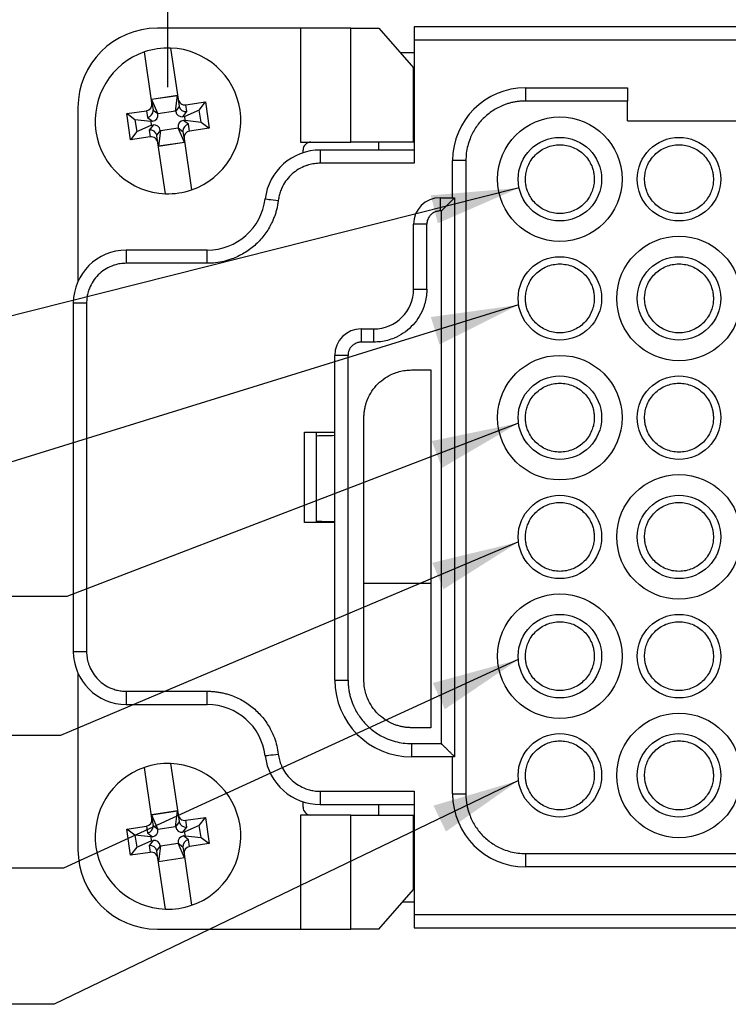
# Model space of a CAD drawing. Header units: millimetres. Extents: x 6 to 273, y 6 to 210.
# Tile 3 of 12: x 54 to 81, y 52 to 89. Entities that reach past the tile are written whole.
import ezdxf

# ---------------------------------------------------------------- set-up
doc = ezdxf.new("R2010")
doc.units = ezdxf.units.MM
doc.linetypes.add('SLD-Solid', pattern=[0])
doc.layers.add('DIMENSIONS', color=140, linetype='SLD-Solid', lineweight=25)
doc.layers.add('TEXT', color=140, linetype='SLD-Solid', lineweight=25)
doc.styles.add('SLDTEXTSTYLE0', font='TXT', dxfattribs={"width": 0.7})
doc.dimstyles.new('SLDDIMSTYLE0', dxfattribs={"dimtxt": 2.158008, "dimasz": 3.302, "dimexe": 0, "dimexo": 0.0625, "dimgap": 0.539502, "dimtad": 0, "dimtih": 1, "dimtoh": 1, "dimrnd": 1e-09, "dimzin": 12, "dimdsep": 46, "dimtxsty": 'SLDTEXTSTYLE0', "dimsah": 1, "dimcen": 0.09, "dimadec": 0, "dimazin": 3, "dimtfac": 1, "dimtofl": 0, "dimtmove": 0, "dimatfit": 3, "dimfxl": 0, "dimfrac": 2, "dimtolj": 1, "dimtzin": 12, "dimarcsym": 0})
doc.dimstyles.new('SLDDIMSTYLE2', dxfattribs={"dimtxt": 0.18, "dimasz": 3.302, "dimexe": 0, "dimexo": 0.0625, "dimgap": 0, "dimtad": 0, "dimtih": 1, "dimtoh": 1, "dimdec": 0, "dimrnd": 1e-09, "dimzin": 0, "dimdsep": 46, "dimtxsty": 'Standard', "dimsah": 1, "dimcen": 0.09, "dimadec": 0, "dimazin": 0, "dimtfac": 3.302, "dimtdec": 0, "dimtofl": 0, "dimtmove": 0, "dimatfit": 3, "dimfxl": 0, "dimfrac": 2, "dimtolj": 1, "dimtzin": 0, "dimarcsym": 0})

# ---------------------------------------------------------------- blocks, each defined once
blk = doc.blocks.new('_D')
at = {"layer": 'DIMENSIONS'}
for p, q in [((59.636, 86.238), (59.636, 107.693)), ((116.236, 86.238), (116.236, 107.693)), ((59.636, 104.518), (81.656, 104.518)), ((84.58, 104.518), (83.855, 104.518)), ((83.855, 104.518), (83.855, 101.089)), ((90.993, 104.518), (91.717, 104.518)), ((91.717, 104.518), (91.717, 101.089)), ((116.236, 104.518), (93.917, 104.518)), ((83.855, 101.089), (84.58, 101.089)), ((91.717, 101.089), (90.993, 101.089))]:
    blk.add_line(p, q, dxfattribs=at)
for points in [[(59.636, 104.518), (62.938, 104.01), (62.938, 105.026)], [(116.236, 104.518), (112.934, 105.026), (112.934, 104.01)]]:
    blk.add_solid(points, dxfattribs=at)
at = {"layer": 'DIMENSIONS', "char_height": 2.1167, "attachment_point": 1, "style": 'SLDTEXTSTYLE0'}
for s, insert in [('56.6', (84.58, 107.73)), ('2.23', (84.58, 103.817))]:
    blk.add_mtext(s, dxfattribs=dict(at, insert=insert))

msp = doc.modelspace()

# ---------------------------------------------------------------- linework, layer by layer
for p, q in [((64.64, 88.468), (59.236, 88.468)), ((64.64, 88.468), (64.64, 84.168)), ((66.54, 88.468), (64.64, 88.468)), ((66.54, 84.168), (66.54, 88.468)), ((66.54, 88.468), (67.598, 88.468)), ((67.598, 88.468), (68.906, 86.968)), ((68.936, 88.518), (68.936, 88.018)), ((106.936, 88.518), (68.936, 88.518)), ((59.734, 87.717), (60.02, 85.792)), ((68.936, 88.018), (68.936, 83.368)), ((106.936, 88.018), (68.936, 88.018)), ((59.03, 85.645), (58.745, 87.57)), ((68.936, 87.539), (68.408, 87.539)), ((68.906, 84.168), (68.906, 86.968)), ((73.136, 86.218), (73.136, 85.718)), ((73.136, 86.218), (76.986, 86.218)), ((76.986, 86.218), (76.986, 85.718)), ((59.01, 85.785), (59.999, 85.932)), ((59.994, 85.926), (59.016, 85.78)), ((59.926, 85.33), (59.994, 85.926)), ((59.994, 85.926), (59.999, 85.932)), ((56.236, 85.468), (56.236, 78.911)), ((59.01, 85.785), (59.016, 85.78)), ((59.016, 85.78), (59.255, 85.23)), ((59.03, 85.645), (59.07, 85.38)), ((60.062, 85.511), (59.926, 85.327)), ((60.02, 85.792), (60.059, 85.527)), ((60.305, 85.573), (61.047, 85.683)), ((60.343, 85.316), (60.305, 85.573)), ((60.816, 85.373), (61.047, 85.683)), ((61.047, 85.683), (61.194, 84.694)), ((76.986, 85.718), (73.136, 85.718)), ((76.986, 84.968), (76.986, 85.718)), ((58.079, 85.243), (58.821, 85.353)), ((58.226, 84.253), (58.079, 85.243)), ((58.39, 85.012), (58.079, 85.243)), ((58.821, 85.353), (58.859, 85.096)), ((58.859, 85.096), (59.052, 84.953)), ((59.255, 85.228), (59.072, 85.364)), ((59.926, 85.33), (59.255, 85.23)), ((59.255, 85.23), (59.255, 85.228)), ((59.926, 85.327), (59.926, 85.33)), ((60.2, 85.124), (60.343, 85.316)), ((60.266, 85.134), (60.2, 85.124)), ((60.816, 85.373), (60.266, 85.134)), ((60.287, 84.993), (60.266, 85.134)), ((60.883, 84.924), (60.816, 85.373)), ((58.39, 85.012), (58.456, 84.564)), ((58.986, 84.944), (58.39, 85.012)), ((58.456, 84.564), (59.007, 84.803)), ((59.072, 84.812), (58.93, 84.62)), ((59.052, 84.953), (58.986, 84.944)), ((58.986, 84.944), (59.007, 84.803)), ((59.007, 84.803), (59.072, 84.812)), ((60.221, 84.983), (60.287, 84.993)), ((60.414, 84.84), (60.221, 84.983)), ((60.287, 84.993), (60.883, 84.924)), ((60.452, 84.584), (60.414, 84.84)), ((60.883, 84.924), (61.194, 84.694)), ((76.986, 84.968), (82.536, 84.968)), ((58.456, 84.564), (58.226, 84.253)), ((58.968, 84.364), (58.226, 84.253)), ((58.93, 84.62), (58.968, 84.364)), ((59.211, 84.426), (59.347, 84.609)), ((59.253, 84.144), (59.214, 84.409)), ((59.347, 84.607), (59.279, 84.011)), ((59.347, 84.607), (60.018, 84.707)), ((59.347, 84.609), (59.347, 84.607)), ((60.018, 84.709), (60.201, 84.573)), ((60.018, 84.707), (60.018, 84.709)), ((60.257, 84.156), (60.018, 84.707)), ((60.203, 84.556), (60.242, 84.291)), ((61.194, 84.694), (60.452, 84.584)), ((59.539, 82.22), (59.253, 84.144)), ((60.263, 84.151), (59.274, 84.005)), ((59.279, 84.011), (59.274, 84.005)), ((60.257, 84.156), (59.279, 84.011)), ((60.242, 84.291), (60.528, 82.367)), ((60.263, 84.151), (60.257, 84.156)), ((64.64, 84.168), (65.036, 84.168)), ((65.036, 84.168), (66.54, 84.168)), ((68.906, 84.168), (66.54, 84.168)), ((67.586, 84.168), (67.586, 83.868)), ((64.736, 83.764), (64.736, 83.868)), ((65.389, 83.868), (65.389, 83.368)), ((68.936, 83.868), (65.389, 83.868)), ((68.936, 83.368), (65.389, 83.368)), ((70.886, 83.468), (70.386, 83.468)), ((70.386, 82.068), (70.386, 83.468)), ((70.886, 83.468), (70.886, 59.568)), ((69.911, 82.068), (69.911, 81.568)), ((69.911, 82.068), (70.461, 82.068)), ((70.461, 82.068), (70.461, 60.968)), ((69.961, 81.568), (69.911, 81.568)), ((69.961, 61.468), (69.961, 81.568)), ((68.911, 78.618), (68.911, 81.068)), ((69.411, 81.068), (68.911, 81.068)), ((69.411, 78.618), (69.411, 81.068)), ((58.061, 80.093), (58.061, 79.593)), ((61.121, 80.093), (58.061, 80.093)), ((61.121, 79.593), (61.121, 80.093)), ((61.121, 79.593), (58.061, 79.593)), ((68.911, 78.618), (69.411, 78.618)), ((56.061, 78.093), (56.061, 64.943)), ((56.561, 78.093), (56.061, 78.093)), ((56.561, 78.093), (56.561, 64.943)), ((66.936, 77.118), (66.936, 76.618)), ((66.936, 77.118), (67.411, 77.118)), ((67.411, 76.618), (67.411, 77.118)), ((67.411, 76.618), (66.936, 76.618)), ((66.436, 76.118), (65.936, 76.118)), ((65.936, 63.868), (65.936, 76.118)), ((66.436, 63.868), (66.436, 76.118)), ((68.836, 75.568), (69.561, 75.568)), ((69.561, 75.568), (69.561, 62.068)), ((67.036, 63.868), (67.036, 73.768)), ((64.786, 69.818), (64.786, 73.218)), ((64.786, 73.218), (65.936, 73.218)), ((65.236, 73.218), (65.236, 73.068)), ((65.236, 73.068), (65.236, 69.868)), ((65.236, 69.868), (65.236, 69.818)), ((65.936, 69.818), (64.786, 69.818)), ((67.036, 67.518), (69.561, 67.518)), ((56.061, 64.943), (56.561, 64.943)), ((56.236, 64.125), (56.236, 57.468)), ((65.936, 63.868), (66.436, 63.868)), ((58.061, 63.443), (61.121, 63.443)), ((58.061, 63.443), (58.061, 62.943)), ((61.121, 62.943), (61.121, 63.443)), ((58.061, 62.943), (61.121, 62.943)), ((69.561, 62.068), (68.836, 62.068)), ((68.836, 61.468), (69.961, 61.468)), ((68.836, 61.468), (68.836, 60.968)), ((70.461, 60.968), (68.836, 60.968)), ((70.386, 59.568), (70.386, 60.968)), ((59.03, 58.645), (58.745, 60.57)), ((59.734, 60.717), (60.02, 58.792)), ((65.389, 59.668), (68.936, 59.668)), ((65.389, 59.668), (65.389, 59.168)), ((68.936, 59.668), (68.936, 55.018)), ((70.386, 59.568), (70.886, 59.568)), ((64.736, 59.068), (64.736, 59.272)), ((65.389, 59.168), (68.936, 59.168)), ((67.586, 59.168), (67.586, 58.768)), ((59.01, 58.785), (59.999, 58.932)), ((59.01, 58.785), (59.016, 58.78)), ((59.994, 58.926), (59.016, 58.78)), ((59.016, 58.78), (59.255, 58.23)), ((59.926, 58.33), (59.994, 58.926)), ((59.994, 58.926), (59.999, 58.932)), ((60.02, 58.792), (60.059, 58.527)), ((65.036, 58.768), (64.64, 58.768)), ((64.64, 58.768), (64.64, 54.468)), ((66.54, 58.768), (65.036, 58.768)), ((66.54, 54.468), (66.54, 58.768)), ((66.54, 58.768), (68.906, 58.768)), ((68.906, 55.968), (68.906, 58.768)), ((58.079, 58.243), (58.821, 58.353)), ((58.821, 58.353), (58.859, 58.096)), ((59.03, 58.645), (59.07, 58.38)), ((59.255, 58.228), (59.072, 58.364)), ((60.062, 58.511), (59.926, 58.327)), ((60.816, 58.373), (60.266, 58.134)), ((60.305, 58.573), (61.047, 58.683)), ((60.343, 58.316), (60.305, 58.573)), ((60.816, 58.373), (61.047, 58.683)), ((60.883, 57.924), (60.816, 58.373)), ((61.047, 58.683), (61.194, 57.694)), ((58.226, 57.253), (58.079, 58.243)), ((58.39, 58.012), (58.079, 58.243)), ((58.39, 58.012), (58.456, 57.564)), ((58.986, 57.944), (58.39, 58.012)), ((58.859, 58.096), (59.052, 57.953)), ((59.926, 58.33), (59.255, 58.23)), ((59.255, 58.23), (59.255, 58.228)), ((59.926, 58.327), (59.926, 58.33)), ((60.2, 58.124), (60.343, 58.316)), ((60.266, 58.134), (60.2, 58.124)), ((60.221, 57.983), (60.287, 57.993)), ((60.414, 57.84), (60.221, 57.983)), ((60.287, 57.993), (60.266, 58.134)), ((60.287, 57.993), (60.883, 57.924)), ((58.456, 57.564), (59.007, 57.803)), ((59.072, 57.812), (58.93, 57.62)), ((58.93, 57.62), (58.968, 57.364)), ((59.052, 57.953), (58.986, 57.944)), ((58.986, 57.944), (59.007, 57.803)), ((59.007, 57.803), (59.072, 57.812)), ((59.211, 57.426), (59.347, 57.609)), ((59.347, 57.607), (59.279, 57.011)), ((59.347, 57.607), (60.018, 57.707)), ((59.347, 57.609), (59.347, 57.607)), ((60.018, 57.709), (60.201, 57.573)), ((60.018, 57.707), (60.018, 57.709)), ((60.257, 57.156), (60.018, 57.707)), ((60.452, 57.584), (60.414, 57.84)), ((61.194, 57.694), (60.452, 57.584)), ((60.883, 57.924), (61.194, 57.694)), ((58.456, 57.564), (58.226, 57.253)), ((58.968, 57.364), (58.226, 57.253)), ((59.253, 57.144), (59.214, 57.409)), ((60.203, 57.556), (60.242, 57.291)), ((60.242, 57.291), (60.528, 55.367)), ((73.136, 57.318), (81.386, 57.318)), ((73.136, 57.318), (73.136, 56.818)), ((59.539, 55.22), (59.253, 57.144)), ((60.263, 57.151), (59.274, 57.005)), ((59.279, 57.011), (59.274, 57.005)), ((60.257, 57.156), (59.279, 57.011)), ((60.263, 57.151), (60.257, 57.156)), ((81.386, 56.818), (73.136, 56.818)), ((67.598, 54.468), (68.906, 55.968)), ((68.495, 55.498), (68.936, 55.498)), ((68.936, 55.018), (106.936, 55.018)), ((68.936, 55.018), (68.936, 54.518)), ((59.236, 54.468), (64.64, 54.468)), ((64.64, 54.468), (66.54, 54.468)), ((67.598, 54.468), (66.54, 54.468)), ((68.936, 54.518), (106.936, 54.518))]:
    msp.add_line(p, q)
at = {"flags": 128}
for points in [[(63.305, 82.025), (63.315, 82.023), (63.343, 82.02), (63.389, 82.014), (63.45, 82.007), (63.526, 81.998), (63.611, 81.987), (63.704, 81.976), (63.801, 81.964)], [(63.305, 61.012), (63.315, 61.013), (63.343, 61.017), (63.389, 61.022), (63.45, 61.03), (63.526, 61.039), (63.611, 61.05), (63.704, 61.061), (63.801, 61.073)]]:
    msp.add_lwpolyline(points, dxfattribs=at)
for centre, radius in [((74.436, 82.768), 2.35), ((74.436, 82.768), 1.575), ((78.936, 82.768), 1.575), ((78.936, 78.268), 2.35), ((74.436, 78.268), 1.575), ((78.936, 78.268), 1.575), ((74.436, 73.768), 2.35), ((74.436, 73.768), 1.575), ((78.936, 73.768), 1.575), ((78.936, 69.268), 2.35), ((74.436, 69.268), 1.575), ((78.936, 69.268), 1.575), ((74.436, 64.768), 2.35), ((74.436, 64.768), 1.575), ((78.936, 64.768), 1.575), ((78.936, 60.268), 2.35), ((74.436, 60.268), 1.575), ((78.936, 60.268), 1.575)]:
    msp.add_circle(centre, radius)
for centre, radius, start, end in [((59.236, 85.468), 3, 90, 180), ((59.636, 84.968), 2.75, 87.9692, 108.9206), ((59.636, 84.968), 2.75, 288.9206, 87.9692), ((59.636, 84.968), 2.75, 108.9206, 267.9692), ((73.136, 83.468), 2.75, 90, 180), ((65.036, 83.868), 0.3, 90, 180), ((65.389, 81.768), 2.1, 90, 172.9871), ((59.636, 84.968), 2.75, 267.9692, 288.9206), ((61.121, 82.293), 2.2, 270, 352.9871), ((69.911, 81.068), 1, 90, 180), ((58.061, 78.093), 2, 90, 180), ((67.411, 78.618), 1.5, 270, 0), ((66.936, 76.118), 1, 90, 180), ((58.061, 64.943), 2, 180, 270), ((68.836, 63.868), 2.9, 180, 270), ((61.121, 60.743), 2.2, 7.0129, 90), ((65.389, 61.268), 2.1, 187.0129, 270), ((59.636, 57.968), 2.75, 108.9206, 267.9692), ((59.636, 57.968), 2.75, 87.9692, 108.9206), ((59.636, 57.968), 2.75, 288.9206, 87.9692), ((73.136, 59.568), 2.75, 180, 270), ((65.036, 59.068), 0.3, 180, 270), ((59.236, 57.468), 3, 180, 270), ((59.636, 57.968), 2.75, 267.9692, 288.9206)]:
    msp.add_arc(centre, radius, start, end)
for centre, major_axis, ratio, start_param, end_param in [((58.783, 85.609), (0.038, -0.256), 0.965926, 0, 1.570796), ((60.267, 85.829), (-0.038, 0.256), 0.965926, 1.570796, 3.141593), ((60.269, 85.811), (0.156, 0.378), 0.38768, 2.566909, 2.633947), ((60.307, 85.555), (0.244, -0.061), 0.95292, 3.58457, 5.088329), ((58.824, 85.335), (0.216, 0.129), 0.95292, 4.336449, 5.840208), ((58.996, 85.207), (-0.215, 0.159), 0.935113, 2.389713, 3.893472), ((58.786, 85.591), (-0.259, 0.316), 0.38768, 3.649239, 3.716276), ((60.18, 85.383), (0.159, 0.215), 0.935113, 2.389713, 3.893472), ((59.093, 84.554), (-0.159, -0.215), 0.935113, 2.389713, 3.893472), ((60.276, 84.73), (0.215, -0.159), 0.935113, 2.389713, 3.893472), ((60.449, 84.602), (0.216, 0.129), 0.95292, 1.194857, 2.698615), ((58.965, 84.381), (0.244, -0.061), 0.95292, 0.442977, 1.946736), ((59.006, 84.108), (0.038, -0.256), 0.965926, 1.570796, 3.141593), ((59.003, 84.125), (0.156, 0.378), 0.38768, 5.708502, 5.775539), ((60.487, 84.346), (-0.259, 0.316), 0.38768, 0.507646, 0.574684), ((60.49, 84.328), (-0.038, 0.256), 0.965926, 0, 1.570796), ((60.267, 58.829), (-0.038, 0.256), 0.965926, 1.570796, 3.141593), ((58.783, 58.609), (0.038, -0.256), 0.965926, 0, 1.570796), ((58.824, 58.335), (0.216, 0.129), 0.95292, 4.336449, 5.840208), ((58.786, 58.591), (-0.259, 0.316), 0.38768, 3.649239, 3.716276), ((60.269, 58.811), (0.156, 0.378), 0.38768, 2.566909, 2.633947), ((60.307, 58.555), (0.244, -0.061), 0.95292, 3.58457, 5.088329), ((58.996, 58.207), (-0.215, 0.159), 0.935113, 2.389713, 3.893472), ((60.18, 58.383), (0.159, 0.215), 0.935113, 2.389713, 3.893472), ((60.276, 57.73), (0.215, -0.159), 0.935113, 2.389713, 3.893472), ((58.965, 57.381), (0.244, -0.061), 0.95292, 0.442977, 1.946736), ((59.093, 57.554), (-0.159, -0.215), 0.935113, 2.389713, 3.893472), ((60.449, 57.602), (0.216, 0.129), 0.95292, 1.194857, 2.698615), ((59.006, 57.108), (0.038, -0.256), 0.965926, 1.570796, 3.141593), ((59.003, 57.125), (0.156, 0.378), 0.38768, 5.708502, 5.775539), ((60.487, 57.346), (-0.259, 0.316), 0.38768, 0.507646, 0.574684), ((60.49, 57.328), (-0.038, 0.256), 0.965926, 0, 1.570796)]:
    msp.add_ellipse(centre, major_axis=major_axis, ratio=ratio, start_param=start_param, end_param=end_param)
for points, knots in [([(73.136, 85.718), (73.089, 85.717), (72.995, 85.716), (72.854, 85.702), (72.715, 85.68), (72.577, 85.649), (72.441, 85.61), (72.209, 85.526), (71.892, 85.363), (71.535, 85.07), (71.242, 84.713), (71.057, 84.354), (70.951, 84.029), (70.896, 83.751), (70.89, 83.563), (70.886, 83.468)], [0, 0, 0, 0, 0.0402776, 0.0802451, 0.120061, 0.1598855, 0.1998789, 0.2401995, 0.3700523, 0.5000577, 0.6299104, 0.7599157, 0.8401233, 0.9197235, 1, 1, 1, 1]), ([(73.136, 82.768), (73.137, 82.802), (73.139, 82.871), (73.151, 82.972), (73.171, 83.072), (73.199, 83.17), (73.252, 83.314), (73.348, 83.495), (73.511, 83.693), (73.709, 83.856), (74.01, 84.017), (74.436, 84.103), (74.862, 84.017), (75.163, 83.857), (75.361, 83.694), (75.525, 83.496), (75.632, 83.294), (75.696, 83.106), (75.73, 82.939), (75.734, 82.825), (75.736, 82.768)], [0, 0, 0, 0, 0.02517, 0.050128, 0.075028, 0.100029, 0.125285, 0.18771, 0.250403, 0.312828, 0.375521, 0.500025, 0.62453, 0.686954, 0.749648, 0.812073, 0.874766, 0.916573, 0.958074, 1, 1, 1, 1]), ([(77.636, 82.768), (77.637, 82.802), (77.639, 82.871), (77.651, 82.972), (77.671, 83.072), (77.699, 83.17), (77.752, 83.314), (77.848, 83.495), (78.011, 83.693), (78.209, 83.856), (78.51, 84.017), (78.936, 84.103), (79.362, 84.017), (79.663, 83.857), (79.861, 83.694), (80.025, 83.496), (80.132, 83.294), (80.196, 83.106), (80.23, 82.939), (80.234, 82.825), (80.236, 82.768)], [0, 0, 0, 0, 0.02517, 0.050128, 0.075028, 0.100029, 0.125285, 0.18771, 0.250403, 0.312828, 0.375521, 0.500025, 0.62453, 0.686954, 0.749648, 0.812073, 0.874766, 0.916573, 0.958074, 1, 1, 1, 1]), ([(65.389, 83.368), (65.352, 83.368), (65.277, 83.366), (65.166, 83.354), (65.056, 83.335), (64.947, 83.307), (64.781, 83.253), (64.566, 83.152), (64.323, 82.974), (64.117, 82.755), (63.976, 82.532), (63.886, 82.327), (63.83, 82.148), (63.811, 82.025), (63.801, 81.964)], [0, 0, 0, 0, 0.048544, 0.096748, 0.14485, 0.19309, 0.241704, 0.37076, 0.500042, 0.629098, 0.758379, 0.839056, 0.919226, 1, 1, 1, 1]), ([(75.736, 82.768), (75.736, 82.734), (75.734, 82.666), (75.722, 82.565), (75.702, 82.465), (75.674, 82.367), (75.621, 82.223), (75.525, 82.041), (75.362, 81.844), (75.164, 81.68), (74.863, 81.52), (74.436, 81.434), (74.01, 81.52), (73.709, 81.68), (73.512, 81.843), (73.348, 82.041), (73.241, 82.243), (73.177, 82.431), (73.143, 82.598), (73.139, 82.711), (73.136, 82.768)], [0, 0, 0, 0, 0.02517, 0.050128, 0.075028, 0.100029, 0.125285, 0.18771, 0.250403, 0.312828, 0.375521, 0.500025, 0.62453, 0.686954, 0.749648, 0.812073, 0.874766, 0.916573, 0.958074, 1, 1, 1, 1]), ([(80.236, 82.768), (80.236, 82.734), (80.234, 82.666), (80.222, 82.565), (80.202, 82.465), (80.174, 82.367), (80.121, 82.223), (80.025, 82.041), (79.862, 81.844), (79.664, 81.68), (79.363, 81.52), (78.936, 81.434), (78.51, 81.52), (78.209, 81.68), (78.012, 81.843), (77.848, 82.041), (77.741, 82.243), (77.677, 82.431), (77.643, 82.598), (77.639, 82.711), (77.636, 82.768)], [0, 0, 0, 0, 0.02517, 0.050128, 0.075028, 0.100029, 0.125285, 0.18771, 0.250403, 0.312828, 0.375521, 0.500025, 0.62453, 0.686954, 0.749648, 0.812073, 0.874766, 0.916573, 0.958074, 1, 1, 1, 1]), ([(63.801, 81.964), (63.794, 81.911), (63.779, 81.807), (63.746, 81.653), (63.705, 81.502), (63.654, 81.353), (63.595, 81.207), (63.478, 80.96), (63.269, 80.629), (62.921, 80.259), (62.511, 79.959), (62.109, 79.769), (61.747, 79.661), (61.436, 79.604), (61.227, 79.597), (61.121, 79.593)], [0, 0, 0, 0, 0.040498, 0.080728, 0.120826, 0.160931, 0.201182, 0.241717, 0.370817, 0.50005, 0.62915, 0.758384, 0.839079, 0.919247, 1, 1, 1, 1]), ([(69.961, 81.568), (69.983, 81.59), (70.024, 81.631), (70.079, 81.687), (70.126, 81.733), (70.184, 81.791), (70.252, 81.859), (70.326, 81.933), (70.386, 81.993), (70.429, 82.036), (70.456, 82.063), (70.46, 82.067), (70.461, 82.068)], [0, 0, 0, 0, 0.096935, 0.180453, 0.250555, 0.30725, 0.450234, 0.573906, 0.693875, 0.803365, 0.90451, 1, 1, 1, 1]), ([(69.911, 81.568), (69.891, 81.568), (69.849, 81.566), (69.787, 81.554), (69.715, 81.531), (69.635, 81.489), (69.556, 81.425), (69.491, 81.345), (69.445, 81.256), (69.416, 81.163), (69.413, 81.1), (69.411, 81.068)], [0, 0, 0, 0, 0.079597, 0.159223, 0.240129, 0.368602, 0.500069, 0.628543, 0.760011, 0.879282, 1, 1, 1, 1]), ([(58.061, 79.593), (58.024, 79.592), (57.948, 79.591), (57.836, 79.578), (57.725, 79.557), (57.616, 79.527), (57.448, 79.468), (57.232, 79.356), (56.994, 79.161), (56.799, 78.923), (56.675, 78.684), (56.605, 78.467), (56.568, 78.282), (56.564, 78.156), (56.561, 78.093)], [0, 0, 0, 0, 0.048276, 0.096156, 0.143917, 0.191836, 0.240185, 0.370002, 0.500048, 0.629865, 0.759911, 0.840103, 0.919704, 1, 1, 1, 1]), ([(73.136, 78.268), (73.137, 78.302), (73.139, 78.371), (73.151, 78.472), (73.171, 78.572), (73.199, 78.67), (73.252, 78.814), (73.348, 78.995), (73.511, 79.193), (73.709, 79.356), (74.01, 79.517), (74.436, 79.603), (74.862, 79.517), (75.163, 79.357), (75.361, 79.194), (75.525, 78.996), (75.632, 78.794), (75.696, 78.606), (75.73, 78.439), (75.734, 78.325), (75.736, 78.268)], [0, 0, 0, 0, 0.02517, 0.050128, 0.075028, 0.100029, 0.125285, 0.18771, 0.250403, 0.312828, 0.375521, 0.500025, 0.62453, 0.686954, 0.749648, 0.812073, 0.874766, 0.916573, 0.958074, 1, 1, 1, 1]), ([(77.636, 78.268), (77.637, 78.302), (77.639, 78.371), (77.651, 78.472), (77.671, 78.572), (77.699, 78.67), (77.752, 78.814), (77.848, 78.995), (78.011, 79.193), (78.209, 79.356), (78.51, 79.517), (78.936, 79.603), (79.362, 79.517), (79.663, 79.357), (79.861, 79.194), (80.025, 78.996), (80.132, 78.794), (80.196, 78.606), (80.23, 78.439), (80.234, 78.325), (80.236, 78.268)], [0, 0, 0, 0, 0.02517, 0.050128, 0.075028, 0.100029, 0.125285, 0.18771, 0.250403, 0.312828, 0.375521, 0.500025, 0.62453, 0.686954, 0.749648, 0.812073, 0.874766, 0.916573, 0.958074, 1, 1, 1, 1]), ([(69.411, 78.618), (69.411, 78.574), (69.409, 78.487), (69.396, 78.357), (69.375, 78.228), (69.345, 78.101), (69.307, 77.976), (69.23, 77.771), (69.086, 77.5), (68.835, 77.195), (68.53, 76.944), (68.22, 76.779), (67.931, 76.681), (67.673, 76.628), (67.499, 76.621), (67.411, 76.618)], [0, 0, 0, 0, 0.041954, 0.083566, 0.125017, 0.166488, 0.208159, 0.250209, 0.374961, 0.500063, 0.624816, 0.749917, 0.833444, 0.916319, 1, 1, 1, 1]), ([(75.736, 78.268), (75.736, 78.234), (75.734, 78.166), (75.722, 78.065), (75.702, 77.965), (75.674, 77.867), (75.621, 77.723), (75.525, 77.541), (75.362, 77.344), (75.164, 77.18), (74.863, 77.02), (74.436, 76.934), (74.01, 77.02), (73.709, 77.18), (73.512, 77.343), (73.348, 77.541), (73.241, 77.743), (73.177, 77.931), (73.143, 78.098), (73.139, 78.211), (73.136, 78.268)], [0, 0, 0, 0, 0.02517, 0.050128, 0.075028, 0.100029, 0.125285, 0.18771, 0.250403, 0.312828, 0.375521, 0.500025, 0.62453, 0.686954, 0.749648, 0.812073, 0.874766, 0.916573, 0.958074, 1, 1, 1, 1]), ([(80.236, 78.268), (80.236, 78.234), (80.234, 78.166), (80.222, 78.065), (80.202, 77.965), (80.174, 77.867), (80.121, 77.723), (80.025, 77.541), (79.862, 77.344), (79.664, 77.18), (79.363, 77.02), (78.936, 76.934), (78.51, 77.02), (78.209, 77.18), (78.012, 77.343), (77.848, 77.541), (77.741, 77.743), (77.677, 77.931), (77.643, 78.098), (77.639, 78.211), (77.636, 78.268)], [0, 0, 0, 0, 0.02517, 0.050128, 0.075028, 0.100029, 0.125285, 0.18771, 0.250403, 0.312828, 0.375521, 0.500025, 0.62453, 0.686954, 0.749648, 0.812073, 0.874766, 0.916573, 0.958074, 1, 1, 1, 1]), ([(66.936, 76.618), (66.915, 76.617), (66.872, 76.616), (66.807, 76.602), (66.735, 76.579), (66.657, 76.537), (66.582, 76.475), (66.518, 76.399), (66.472, 76.312), (66.442, 76.217), (66.438, 76.151), (66.436, 76.118)], [0, 0, 0, 0, 0.082306, 0.165213, 0.250106, 0.372222, 0.500051, 0.622175, 0.749995, 0.873607, 1, 1, 1, 1]), ([(67.036, 73.768), (67.037, 73.816), (67.04, 73.91), (67.057, 74.05), (67.084, 74.189), (67.123, 74.325), (67.196, 74.524), (67.33, 74.775), (67.556, 75.049), (67.829, 75.275), (68.109, 75.423), (68.369, 75.512), (68.601, 75.56), (68.758, 75.565), (68.836, 75.568)], [0, 0, 0, 0, 0.05032, 0.100188, 0.149914, 0.199813, 0.250196, 0.375027, 0.500055, 0.624886, 0.749914, 0.833475, 0.916352, 1, 1, 1, 1]), ([(73.136, 73.768), (73.137, 73.802), (73.139, 73.871), (73.151, 73.972), (73.171, 74.072), (73.199, 74.17), (73.252, 74.314), (73.348, 74.495), (73.511, 74.693), (73.709, 74.856), (74.01, 75.017), (74.436, 75.103), (74.862, 75.017), (75.163, 74.857), (75.361, 74.694), (75.525, 74.496), (75.632, 74.294), (75.696, 74.106), (75.73, 73.939), (75.734, 73.825), (75.736, 73.768)], [0, 0, 0, 0, 0.02517, 0.050128, 0.075028, 0.100029, 0.125285, 0.18771, 0.250403, 0.312828, 0.375521, 0.500025, 0.62453, 0.686954, 0.749648, 0.812073, 0.874766, 0.916573, 0.958074, 1, 1, 1, 1]), ([(77.636, 73.768), (77.637, 73.802), (77.639, 73.871), (77.651, 73.972), (77.671, 74.072), (77.699, 74.17), (77.752, 74.314), (77.848, 74.495), (78.011, 74.693), (78.209, 74.856), (78.51, 75.017), (78.936, 75.103), (79.362, 75.017), (79.663, 74.857), (79.861, 74.694), (80.025, 74.496), (80.132, 74.294), (80.196, 74.106), (80.23, 73.939), (80.234, 73.825), (80.236, 73.768)], [0, 0, 0, 0, 0.02517, 0.050128, 0.075028, 0.100029, 0.125285, 0.18771, 0.250403, 0.312828, 0.375521, 0.500025, 0.62453, 0.686954, 0.749648, 0.812073, 0.874766, 0.916573, 0.958074, 1, 1, 1, 1]), ([(75.736, 73.768), (75.736, 73.734), (75.734, 73.666), (75.722, 73.565), (75.702, 73.465), (75.674, 73.367), (75.621, 73.223), (75.525, 73.041), (75.362, 72.844), (75.164, 72.68), (74.863, 72.52), (74.436, 72.434), (74.01, 72.52), (73.709, 72.68), (73.512, 72.843), (73.348, 73.041), (73.241, 73.243), (73.177, 73.431), (73.143, 73.598), (73.139, 73.711), (73.136, 73.768)], [0, 0, 0, 0, 0.02517, 0.050128, 0.075028, 0.100029, 0.125285, 0.18771, 0.250403, 0.312828, 0.375521, 0.500025, 0.62453, 0.686954, 0.749648, 0.812073, 0.874766, 0.916573, 0.958074, 1, 1, 1, 1]), ([(80.236, 73.768), (80.236, 73.734), (80.234, 73.666), (80.222, 73.565), (80.202, 73.465), (80.174, 73.367), (80.121, 73.223), (80.025, 73.041), (79.862, 72.844), (79.664, 72.68), (79.363, 72.52), (78.936, 72.434), (78.51, 72.52), (78.209, 72.68), (78.012, 72.843), (77.848, 73.041), (77.741, 73.243), (77.677, 73.431), (77.643, 73.598), (77.639, 73.711), (77.636, 73.768)], [0, 0, 0, 0, 0.02517, 0.050128, 0.075028, 0.100029, 0.125285, 0.18771, 0.250403, 0.312828, 0.375521, 0.500025, 0.62453, 0.686954, 0.749648, 0.812073, 0.874766, 0.916573, 0.958074, 1, 1, 1, 1]), ([(65.936, 73.09), (65.824, 73.088), (65.565, 73.084), (65.297, 73.076), (65.257, 73.071), (65.236, 73.068)], [0, 0, 0, 0, 0.2745575, 0.6372787, 1, 1, 1, 1]), ([(73.136, 69.268), (73.137, 69.302), (73.139, 69.371), (73.151, 69.472), (73.171, 69.572), (73.199, 69.67), (73.252, 69.814), (73.348, 69.995), (73.511, 70.193), (73.709, 70.356), (74.01, 70.517), (74.436, 70.603), (74.862, 70.517), (75.163, 70.357), (75.361, 70.194), (75.525, 69.996), (75.632, 69.794), (75.696, 69.606), (75.73, 69.439), (75.734, 69.325), (75.736, 69.268)], [0, 0, 0, 0, 0.02517, 0.050128, 0.075028, 0.100029, 0.125285, 0.18771, 0.250403, 0.312828, 0.375521, 0.500025, 0.62453, 0.686954, 0.749648, 0.812073, 0.874766, 0.916573, 0.958074, 1, 1, 1, 1]), ([(77.636, 69.268), (77.637, 69.302), (77.639, 69.371), (77.651, 69.472), (77.671, 69.572), (77.699, 69.67), (77.752, 69.814), (77.848, 69.995), (78.011, 70.193), (78.209, 70.356), (78.51, 70.517), (78.936, 70.603), (79.362, 70.517), (79.663, 70.357), (79.861, 70.194), (80.025, 69.996), (80.132, 69.794), (80.196, 69.606), (80.23, 69.439), (80.234, 69.325), (80.236, 69.268)], [0, 0, 0, 0, 0.02517, 0.050128, 0.075028, 0.100029, 0.125285, 0.18771, 0.250403, 0.312828, 0.375521, 0.500025, 0.62453, 0.686954, 0.749648, 0.812073, 0.874766, 0.916573, 0.958074, 1, 1, 1, 1]), ([(65.236, 69.868), (65.257, 69.866), (65.297, 69.86), (65.565, 69.853), (65.824, 69.848), (65.936, 69.846)], [0, 0, 0, 0, 0.3627213, 0.7254425, 1, 1, 1, 1]), ([(75.736, 69.268), (75.736, 69.234), (75.734, 69.166), (75.722, 69.065), (75.702, 68.965), (75.674, 68.867), (75.621, 68.723), (75.525, 68.541), (75.362, 68.344), (75.164, 68.18), (74.863, 68.02), (74.436, 67.934), (74.01, 68.02), (73.709, 68.18), (73.512, 68.343), (73.348, 68.541), (73.241, 68.743), (73.177, 68.931), (73.143, 69.098), (73.139, 69.211), (73.136, 69.268)], [0, 0, 0, 0, 0.02517, 0.050128, 0.075028, 0.100029, 0.125285, 0.18771, 0.250403, 0.312828, 0.375521, 0.500025, 0.62453, 0.686954, 0.749648, 0.812073, 0.874766, 0.916573, 0.958074, 1, 1, 1, 1]), ([(80.236, 69.268), (80.236, 69.234), (80.234, 69.166), (80.222, 69.065), (80.202, 68.965), (80.174, 68.867), (80.121, 68.723), (80.025, 68.541), (79.862, 68.344), (79.664, 68.18), (79.363, 68.02), (78.936, 67.934), (78.51, 68.02), (78.209, 68.18), (78.012, 68.343), (77.848, 68.541), (77.741, 68.743), (77.677, 68.931), (77.643, 69.098), (77.639, 69.211), (77.636, 69.268)], [0, 0, 0, 0, 0.02517, 0.050128, 0.075028, 0.100029, 0.125285, 0.18771, 0.250403, 0.312828, 0.375521, 0.500025, 0.62453, 0.686954, 0.749648, 0.812073, 0.874766, 0.916573, 0.958074, 1, 1, 1, 1]), ([(73.136, 64.768), (73.137, 64.802), (73.139, 64.871), (73.151, 64.972), (73.171, 65.072), (73.199, 65.17), (73.252, 65.314), (73.348, 65.495), (73.511, 65.693), (73.709, 65.856), (74.01, 66.017), (74.436, 66.103), (74.862, 66.017), (75.163, 65.857), (75.361, 65.694), (75.525, 65.496), (75.632, 65.294), (75.696, 65.106), (75.73, 64.939), (75.734, 64.825), (75.736, 64.768)], [0, 0, 0, 0, 0.02517, 0.050128, 0.075028, 0.100029, 0.125285, 0.18771, 0.250403, 0.312828, 0.375521, 0.500025, 0.62453, 0.686954, 0.749648, 0.812073, 0.874766, 0.916573, 0.958074, 1, 1, 1, 1]), ([(77.636, 64.768), (77.637, 64.802), (77.639, 64.871), (77.651, 64.972), (77.671, 65.072), (77.699, 65.17), (77.752, 65.314), (77.848, 65.495), (78.011, 65.693), (78.209, 65.856), (78.51, 66.017), (78.936, 66.103), (79.362, 66.017), (79.663, 65.857), (79.861, 65.694), (80.025, 65.496), (80.132, 65.294), (80.196, 65.106), (80.23, 64.939), (80.234, 64.825), (80.236, 64.768)], [0, 0, 0, 0, 0.02517, 0.050128, 0.075028, 0.100029, 0.125285, 0.18771, 0.250403, 0.312828, 0.375521, 0.500025, 0.62453, 0.686954, 0.749648, 0.812073, 0.874766, 0.916573, 0.958074, 1, 1, 1, 1]), ([(56.561, 64.943), (56.562, 64.905), (56.564, 64.83), (56.577, 64.718), (56.598, 64.607), (56.628, 64.498), (56.687, 64.33), (56.798, 64.114), (56.993, 63.876), (57.232, 63.68), (57.471, 63.557), (57.687, 63.487), (57.873, 63.45), (57.998, 63.445), (58.061, 63.443)], [0, 0, 0, 0, 0.048276, 0.096156, 0.143917, 0.191836, 0.240185, 0.370002, 0.500048, 0.629865, 0.759911, 0.840103, 0.919704, 1, 1, 1, 1]), ([(75.736, 64.768), (75.736, 64.734), (75.734, 64.666), (75.722, 64.565), (75.702, 64.465), (75.674, 64.367), (75.621, 64.223), (75.525, 64.041), (75.362, 63.844), (75.164, 63.68), (74.863, 63.52), (74.436, 63.434), (74.01, 63.52), (73.709, 63.68), (73.512, 63.843), (73.348, 64.041), (73.241, 64.243), (73.177, 64.431), (73.143, 64.598), (73.139, 64.711), (73.136, 64.768)], [0, 0, 0, 0, 0.02517, 0.0501276, 0.0750285, 0.1000292, 0.1252847, 0.1877096, 0.250403, 0.3128279, 0.3755213, 0.5000254, 0.6245295, 0.6869544, 0.7496478, 0.8120727, 0.8747662, 0.9165731, 0.9580745, 1, 1, 1, 1]), ([(80.236, 64.768), (80.236, 64.734), (80.234, 64.666), (80.222, 64.565), (80.202, 64.465), (80.174, 64.367), (80.121, 64.223), (80.025, 64.041), (79.862, 63.844), (79.664, 63.68), (79.363, 63.52), (78.936, 63.434), (78.51, 63.52), (78.209, 63.68), (78.012, 63.843), (77.848, 64.041), (77.741, 64.243), (77.677, 64.431), (77.643, 64.598), (77.639, 64.711), (77.636, 64.768)], [0, 0, 0, 0, 0.02517, 0.050128, 0.075028, 0.100029, 0.125285, 0.18771, 0.250403, 0.312828, 0.375521, 0.500025, 0.62453, 0.686954, 0.749648, 0.812073, 0.874766, 0.916573, 0.958074, 1, 1, 1, 1]), ([(66.436, 63.868), (66.437, 63.816), (66.439, 63.711), (66.455, 63.554), (66.48, 63.4), (66.516, 63.247), (66.562, 63.097), (66.654, 62.852), (66.827, 62.526), (67.128, 62.161), (67.494, 61.859), (67.866, 61.661), (68.213, 61.543), (68.522, 61.48), (68.731, 61.472), (68.836, 61.468)], [0, 0, 0, 0, 0.041962, 0.08358, 0.125032, 0.166501, 0.208167, 0.250209, 0.374991, 0.500064, 0.624845, 0.749918, 0.833457, 0.916333, 1, 1, 1, 1]), ([(68.836, 62.068), (68.789, 62.069), (68.695, 62.071), (68.554, 62.088), (68.416, 62.116), (68.28, 62.154), (68.081, 62.228), (67.83, 62.361), (67.556, 62.587), (67.33, 62.861), (67.181, 63.141), (67.093, 63.401), (67.045, 63.633), (67.039, 63.789), (67.036, 63.868)], [0, 0, 0, 0, 0.05032, 0.100188, 0.149914, 0.199813, 0.250196, 0.375027, 0.500055, 0.624886, 0.749914, 0.833475, 0.916352, 1, 1, 1, 1]), ([(61.121, 63.443), (61.174, 63.442), (61.279, 63.441), (61.436, 63.427), (61.592, 63.404), (61.745, 63.372), (61.897, 63.331), (62.157, 63.245), (62.511, 63.078), (62.92, 62.777), (63.268, 62.408), (63.506, 62.032), (63.658, 61.686), (63.753, 61.384), (63.785, 61.177), (63.801, 61.073)], [0, 0, 0, 0, 0.040498, 0.080728, 0.120826, 0.160931, 0.201182, 0.241717, 0.370817, 0.50005, 0.62915, 0.758384, 0.839079, 0.919247, 1, 1, 1, 1]), ([(70.461, 60.968), (70.461, 60.969), (70.459, 60.97), (70.447, 60.982), (70.428, 61.001), (70.401, 61.028), (70.367, 61.062), (70.319, 61.111), (70.252, 61.177), (70.17, 61.26), (70.071, 61.358), (70.002, 61.428), (69.961, 61.468)], [0, 0, 0, 0, 0.06326, 0.128588, 0.196862, 0.268852, 0.345214, 0.4265, 0.549781, 0.693077, 0.819882, 1, 1, 1, 1]), ([(73.136, 60.268), (73.137, 60.302), (73.139, 60.371), (73.151, 60.472), (73.171, 60.572), (73.199, 60.67), (73.252, 60.814), (73.348, 60.995), (73.511, 61.193), (73.709, 61.356), (74.01, 61.517), (74.436, 61.603), (74.862, 61.517), (75.163, 61.357), (75.361, 61.194), (75.525, 60.996), (75.632, 60.794), (75.696, 60.606), (75.73, 60.439), (75.734, 60.325), (75.736, 60.268)], [0, 0, 0, 0, 0.02517, 0.050128, 0.075028, 0.100029, 0.125285, 0.18771, 0.250403, 0.312828, 0.375521, 0.500025, 0.62453, 0.686954, 0.749648, 0.812073, 0.874766, 0.916573, 0.958074, 1, 1, 1, 1]), ([(77.636, 60.268), (77.637, 60.302), (77.639, 60.371), (77.651, 60.472), (77.671, 60.572), (77.699, 60.67), (77.752, 60.814), (77.848, 60.995), (78.011, 61.193), (78.209, 61.356), (78.51, 61.517), (78.936, 61.603), (79.362, 61.517), (79.663, 61.357), (79.861, 61.194), (80.025, 60.996), (80.132, 60.794), (80.196, 60.606), (80.23, 60.439), (80.234, 60.325), (80.236, 60.268)], [0, 0, 0, 0, 0.02517, 0.050128, 0.075028, 0.100029, 0.125285, 0.18771, 0.250403, 0.312828, 0.375521, 0.500025, 0.62453, 0.686954, 0.749648, 0.812073, 0.874766, 0.916573, 0.958074, 1, 1, 1, 1]), ([(63.801, 61.073), (63.807, 61.036), (63.817, 60.962), (63.843, 60.853), (63.875, 60.746), (63.916, 60.642), (63.99, 60.484), (64.117, 60.282), (64.323, 60.063), (64.566, 59.885), (64.804, 59.773), (65.019, 59.708), (65.203, 59.674), (65.327, 59.67), (65.389, 59.668)], [0, 0, 0, 0, 0.048544, 0.096748, 0.14485, 0.19309, 0.241704, 0.37076, 0.500042, 0.629098, 0.758379, 0.839056, 0.919226, 1, 1, 1, 1]), ([(75.736, 60.268), (75.736, 60.234), (75.734, 60.166), (75.722, 60.065), (75.702, 59.965), (75.674, 59.867), (75.621, 59.723), (75.525, 59.541), (75.362, 59.344), (75.164, 59.18), (74.863, 59.02), (74.436, 58.934), (74.01, 59.02), (73.709, 59.18), (73.512, 59.343), (73.348, 59.541), (73.241, 59.743), (73.177, 59.931), (73.143, 60.098), (73.139, 60.211), (73.136, 60.268)], [0, 0, 0, 0, 0.02517, 0.050128, 0.075028, 0.100029, 0.125285, 0.18771, 0.250403, 0.312828, 0.375521, 0.500025, 0.62453, 0.686954, 0.749648, 0.812073, 0.874766, 0.916573, 0.958074, 1, 1, 1, 1]), ([(80.236, 60.268), (80.236, 60.234), (80.234, 60.166), (80.222, 60.065), (80.202, 59.965), (80.174, 59.867), (80.121, 59.723), (80.025, 59.541), (79.862, 59.344), (79.664, 59.18), (79.363, 59.02), (78.936, 58.934), (78.51, 59.02), (78.209, 59.18), (78.012, 59.343), (77.848, 59.541), (77.741, 59.743), (77.677, 59.931), (77.643, 60.098), (77.639, 60.211), (77.636, 60.268)], [0, 0, 0, 0, 0.02517, 0.050128, 0.075028, 0.100029, 0.125285, 0.18771, 0.250403, 0.312828, 0.375521, 0.500025, 0.62453, 0.686954, 0.749648, 0.812073, 0.874766, 0.916573, 0.958074, 1, 1, 1, 1]), ([(70.886, 59.568), (70.887, 59.521), (70.889, 59.426), (70.903, 59.286), (70.924, 59.146), (70.955, 59.009), (70.995, 58.873), (71.079, 58.64), (71.242, 58.324), (71.535, 57.967), (71.892, 57.674), (72.25, 57.489), (72.575, 57.383), (72.854, 57.328), (73.042, 57.322), (73.136, 57.318)], [0, 0, 0, 0, 0.040278, 0.080245, 0.120061, 0.159885, 0.199879, 0.2402, 0.370052, 0.500058, 0.62991, 0.759916, 0.840123, 0.919724, 1, 1, 1, 1])]:
    msp.add_open_spline(points, degree=3, knots=knots)

# ---------------------------------------------------------------- dimensions: what is measured, and where the dimension line sits
at = {"layer": 'DIMENSIONS'}
dim = msp.add_linear_dim(base=(116.236, 104.518), p1=(59.636, 84.968), p2=(116.236, 84.968), dimstyle='SLDDIMSTYLE0', dxfattribs=at)
dim.commit()
dim.dimension.update_dxf_attribs({"geometry": '_D', "text_midpoint": (87.786, 104.518), "dimtype": 160})

# ---------------------------------------------------------------- leaders
at = {"layer": 'TEXT'}
for points in [[(72.896, 82.438), (51.982, 77.166), (45.632, 77.166)], [(72.88, 78.024), (53.539, 72.035), (47.189, 72.035)], [(72.875, 73.561), (55.811, 67.023), (49.461, 67.023)], [(72.873, 69.076), (55.573, 61.773), (49.223, 61.773)], [(72.867, 64.636), (55.692, 56.761), (49.342, 56.761)], [(72.874, 60.071), (55.334, 51.629), (48.984, 51.629)]]:
    msp.add_leader(points, dimstyle='SLDDIMSTYLE2', dxfattribs=at)

doc.saveas('drawing.dxf')
